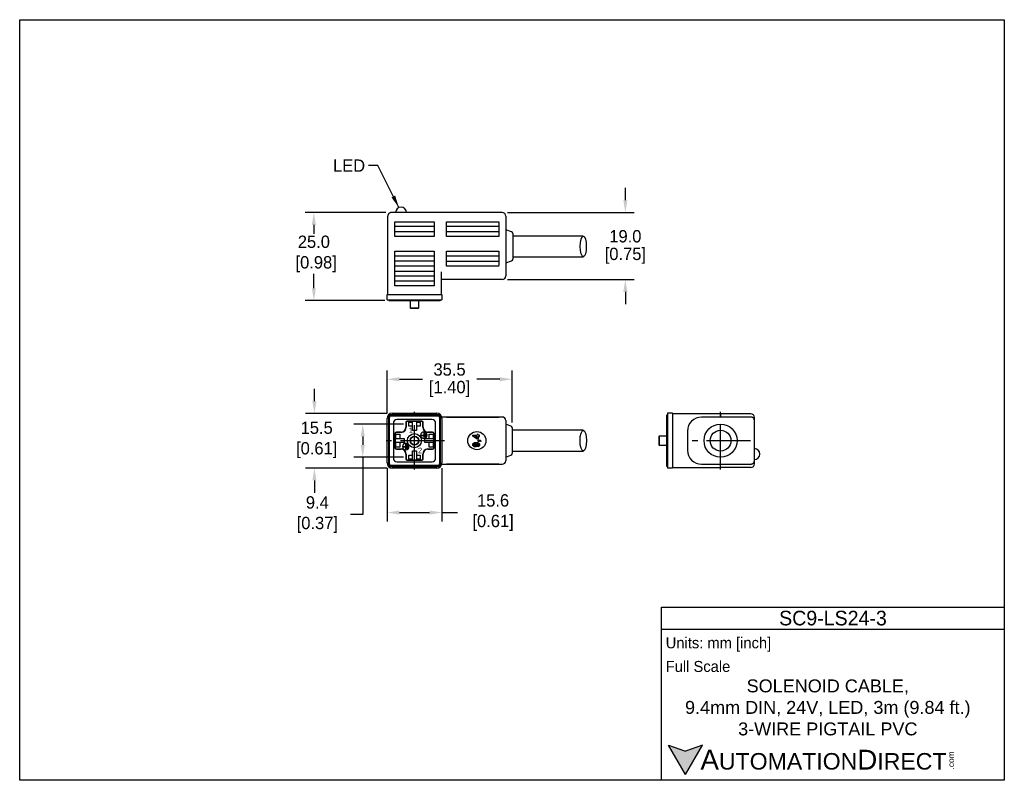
# Model space of a CAD drawing. Header units: inches. Extents: x 0 to 279, y 0 to 216.
import ezdxf

# ---------------------------------------------------------------- set-up
doc = ezdxf.new("R2010")
doc.units = ezdxf.units.IN
doc.header["$LTSCALE"] = 10
doc.header["$MEASUREMENT"] = 0
doc.linetypes.add('CENTER', pattern=[2, 1.25, -0.25, 0.25, -0.25])
for name, color, linetype in [('Centerline', 40, 'CENTER'), ('DIM', 140, 'Continuous'), ('Text', 140, 'Continuous')]:
    doc.layers.add(name, color=color, linetype=linetype)
doc.styles.add('\\M+2ABAC\\M+2A6A11', font='txt')
doc.dimstyles.get("Standard").update_dxf_attribs({"dimtxt": 3.5, "dimasz": 3.5, "dimexe": 2.5, "dimexo": 1.5, "dimgap": 1, "dimtad": 0, "dimtih": 1, "dimtoh": 1, "dimdec": 1, "dimzin": 0, "dimdsep": 46, "dimtxsty": 'Standard', "dimcen": 0, "dimadec": 0, "dimazin": 0, "dimtfac": 1, "dimtdec": 1, "dimtofl": 0, "dimtmove": 0, "dimatfit": 3, "dimfxl": 0, "dimtolj": 1, "dimtzin": 0, "dimarcsym": 0})

# ---------------------------------------------------------------- blocks, each defined once
blk = doc.blocks.new('*D1')
at = {"layer": 'Defpoints', "color": 0}
for p in [(139.73, 113.84), (104.23, 102.71), (139.73, 100.04)]:
    blk.add_point(p, dxfattribs=at)
at = {"layer": 'DIM', "color": 0, "lineweight": -2}
for p, q in [((104.23, 104.21), (104.23, 116.34)), ((139.73, 101.54), (139.73, 116.34)), ((107.73, 113.84), (114.27, 113.84)), ((136.23, 113.84), (129.69, 113.84))]:
    blk.add_line(p, q, dxfattribs=at)
at = {"layer": 'DIM', "color": 0}
for points in [[(107.73, 114.42), (107.73, 113.25), (104.23, 113.84)], [(136.23, 114.42), (136.23, 113.25), (139.73, 113.84)]]:
    blk.add_solid(points, dxfattribs=at)
at = {"layer": 'DIM', "color": 0, "char_height": 3.5, "attachment_point": 5}
for s, insert in [('\\A1;35.5', (121.98, 116.59)), ('\\A1;[1.40]', (121.98, 111.09))]:
    blk.add_mtext(s, dxfattribs=dict(at, insert=insert))
blk = doc.blocks.new('*D2')
at = {"layer": 'Defpoints', "color": 0}
for p in [(104.23, 90.11), (119.83, 90.11), (119.83, 76)]:
    blk.add_point(p, dxfattribs=at)
at = {"layer": 'DIM', "color": 0, "lineweight": -2}
for p, q in [((104.23, 88.61), (104.23, 73.5)), ((119.83, 88.61), (119.83, 73.5)), ((107.73, 76), (116.33, 76)), ((119.83, 76), (124.22, 76))]:
    blk.add_line(p, q, dxfattribs=at)
at = {"layer": 'DIM', "color": 0}
for points in [[(107.73, 76.59), (107.73, 75.42), (104.23, 76)], [(116.33, 76.59), (116.33, 75.42), (119.83, 76)]]:
    blk.add_solid(points, dxfattribs=at)
at = {"layer": 'DIM', "color": 0, "insert": (133.68, 76), "char_height": 3.5, "attachment_point": 5}
blk.add_mtext('\\A1; 15.6\\P [0.61]', dxfattribs=at)
blk = doc.blocks.new('*D3')
at = {"layer": 'Defpoints', "color": 0}
for p in [(105.73, 104.15), (83.63, 88.61), (105.73, 88.61)]:
    blk.add_point(p, dxfattribs=at)
at = {"layer": 'DIM', "color": 0, "lineweight": -2}
for p, q in [((83.63, 107.65), (83.63, 111.15)), ((104.23, 104.15), (81.13, 104.15)), ((104.23, 88.61), (81.13, 88.61)), ((83.63, 85.11), (83.63, 81.61))]:
    blk.add_line(p, q, dxfattribs=at)
at = {"layer": 'DIM', "color": 0}
for points in [[(83.05, 107.65), (84.22, 107.65), (83.63, 104.15)], [(83.05, 85.11), (84.22, 85.11), (83.63, 88.61)]]:
    blk.add_solid(points, dxfattribs=at)
at = {"layer": 'DIM', "color": 0, "insert": (83.63, 96.64), "char_height": 3.5, "attachment_point": 5}
blk.add_mtext('\\A1; 15.5\\P [0.61]', dxfattribs=at)
blk = doc.blocks.new('*D4')
at = {"layer": 'Defpoints', "color": 0}
for p in [(110.43, 101.11), (97.35, 91.71), (110.43, 91.71)]:
    blk.add_point(p, dxfattribs=at)
at = {"layer": 'DIM', "color": 0, "lineweight": -2}
for p, q in [((108.93, 101.11), (94.85, 101.11)), ((97.35, 97.61), (97.35, 95.21)), ((108.93, 91.71), (94.85, 91.71)), ((97.35, 91.71), (97.35, 75.43)), ((97.35, 75.43), (93.85, 75.43))]:
    blk.add_line(p, q, dxfattribs=at)
at = {"layer": 'DIM', "color": 0}
for points in [[(96.76, 97.61), (97.93, 97.61), (97.35, 101.11)], [(96.76, 95.21), (97.93, 95.21), (97.35, 91.71)]]:
    blk.add_solid(points, dxfattribs=at)
at = {"layer": 'DIM', "color": 0, "insert": (83.81, 75.43), "char_height": 3.5, "attachment_point": 5}
blk.add_mtext('\\A1; 9.4\\P [0.37]', dxfattribs=at)
blk = doc.blocks.new('*D5')
at = {"layer": 'Defpoints', "color": 0}
for p in [(105.44, 161.15), (83.48, 136.16), (105.13, 136.16)]:
    blk.add_point(p, dxfattribs=at)
at = {"layer": 'DIM', "color": 0, "lineweight": -2}
for p, q in [((103.94, 161.15), (80.98, 161.15)), ((83.48, 157.65), (83.48, 155.08)), ((83.48, 139.66), (83.48, 143.75)), ((103.63, 136.16), (80.98, 136.16))]:
    blk.add_line(p, q, dxfattribs=at)
at = {"layer": 'DIM', "color": 0}
for points in [[(82.89, 157.65), (84.06, 157.65), (83.48, 161.15)], [(82.89, 139.66), (84.06, 139.66), (83.48, 136.16)]]:
    blk.add_solid(points, dxfattribs=at)
at = {"layer": 'DIM', "color": 0, "insert": (83.48, 149.42), "char_height": 3.5, "attachment_point": 5}
blk.add_mtext('\\A1;25.0\\P [0.98]', dxfattribs=at)
blk = doc.blocks.new('*D6')
at = {"layer": 'Defpoints', "color": 0}
for p in [(136.93, 161.15), (136.93, 142.15), (171.87, 142.15)]:
    blk.add_point(p, dxfattribs=at)
at = {"layer": 'DIM', "color": 0, "lineweight": -2}
for p, q in [((171.87, 164.65), (171.87, 168.15)), ((138.43, 161.15), (174.37, 161.15)), ((138.43, 142.15), (174.37, 142.15)), ((171.87, 138.65), (171.87, 135.15))]:
    blk.add_line(p, q, dxfattribs=at)
at = {"layer": 'DIM', "color": 0}
for points in [[(171.28, 164.65), (172.45, 164.65), (171.87, 161.15)], [(171.28, 138.65), (172.45, 138.65), (171.87, 142.15)]]:
    blk.add_solid(points, dxfattribs=at)
at = {"layer": 'DIM', "color": 0, "char_height": 3.5, "attachment_point": 5}
for s, insert in [('\\A1;19.0', (171.87, 154.4)), ('\\A1;[0.75]', (171.87, 148.9))]:
    blk.add_mtext(s, dxfattribs=dict(at, insert=insert))

msp = doc.modelspace()

# ---------------------------------------------------------------- hatches: boundary and pattern name
at = {"layer": 'Text'}
msp.add_hatch(color=256, dxfattribs=at).paths.add_polyline_path([(188.91, 1.66), (193.74, 10.02), (188.91, 8.26), (184.09, 10.02)])

# ---------------------------------------------------------------- linework, layer by layer
for p, q in [((104.43, 137.91), (104.43, 160.15)), ((104.45, 160.15), (104.43, 160.15)), ((118.64, 161.15), (105.43, 161.15)), ((136.93, 161.15), (119.87, 161.15)), ((137.93, 160.15), (137.93, 146.15)), ((106.43, 158.55), (117.63, 158.55)), ((106.43, 154.35), (106.43, 158.55)), ((117.63, 157.15), (106.43, 157.15)), ((117.63, 158.55), (117.63, 154.35)), ((121.13, 154.35), (121.13, 158.55)), ((121.13, 158.55), (135.93, 158.55)), ((135.93, 157.15), (121.13, 157.15)), ((135.93, 158.55), (135.93, 154.35)), ((106.43, 155.75), (117.63, 155.75)), ((117.63, 154.35), (106.43, 154.35)), ((121.13, 155.75), (135.93, 155.75)), ((135.93, 154.35), (121.13, 154.35)), ((139.6, 155.64), (137.93, 156.25)), ((159.93, 154.5), (139.93, 154.5)), ((106.43, 150.15), (117.63, 150.15)), ((106.43, 140.35), (106.43, 150.15)), ((117.63, 148.75), (106.43, 148.75)), ((117.63, 150.15), (117.63, 140.35)), ((121.13, 150.15), (135.93, 150.15)), ((121.13, 146.15), (121.13, 150.15)), ((135.93, 148.75), (121.13, 148.75)), ((135.93, 150.15), (135.93, 146.15)), ((139.93, 148.6), (159.93, 148.6)), ((117.63, 147.35), (106.43, 147.35)), ((117.63, 145.95), (106.43, 145.95)), ((121.13, 147.35), (135.93, 147.35)), ((121.13, 145.95), (121.13, 146.15)), ((135.93, 145.95), (121.13, 145.95)), ((135.93, 145.95), (135.93, 146.15)), ((137.93, 146.85), (139.6, 147.46)), ((106.43, 144.55), (117.63, 144.55)), ((106.43, 143.15), (117.63, 143.15)), ((119.63, 144.34), (119.63, 137.91)), ((106.43, 141.75), (117.63, 141.75)), ((117.63, 140.35), (106.43, 140.35)), ((136.93, 142.15), (119.93, 142.15)), ((104.23, 136.41), (104.23, 137.91)), ((104.23, 137.91), (105.73, 137.91)), ((105.73, 137.91), (118.33, 137.91)), ((118.33, 137.91), (119.83, 137.91)), ((119.83, 137.91), (119.83, 136.41)), ((104.23, 136.41), (105.73, 136.41)), ((104.79, 136.19), (104.68, 136.41)), ((104.83, 136.16), (105.43, 136.16)), ((105.43, 136.16), (118.63, 136.16)), ((105.73, 136.41), (118.33, 136.41)), ((110.78, 136.16), (110.78, 134.11)), ((113.28, 134.11), (113.28, 136.16)), ((118.33, 136.41), (119.83, 136.41)), ((118.63, 136.16), (119.23, 136.16)), ((119.28, 136.19), (119.38, 136.41)), ((110.78, 134.11), (110.88, 134.01)), ((110.78, 134.11), (113.28, 134.11)), ((110.88, 134.01), (112.03, 134.01)), ((112.03, 134.01), (113.18, 134.01)), ((113.18, 134.01), (113.28, 134.11)), ((118.63, 103.76), (105.43, 103.76)), ((105.43, 103.47), (118.63, 103.47)), ((105.73, 104.21), (118.33, 104.21)), ((183.54, 103.61), (183.54, 103.01)), ((183.57, 103.66), (183.79, 103.76)), ((185.29, 104.21), (183.79, 104.21)), ((183.79, 104.21), (183.79, 102.71)), ((185.29, 104.21), (185.29, 102.71)), ((198.89, 104.01), (185.29, 104.01)), ((207.49, 104.01), (198.89, 104.01)), ((198.89, 104.01), (198.89, 103.32)), ((104.23, 90.11), (104.23, 102.71)), ((104.68, 103.01), (104.68, 89.81)), ((104.98, 89.81), (104.98, 103.01)), ((106.03, 101.41), (106.03, 91.41)), ((117.03, 102.41), (107.03, 102.41)), ((109.59, 101.56), (109.59, 100.21)), ((109.68, 101.56), (109.68, 100.21)), ((114.08, 101.95), (109.98, 101.95)), ((114.08, 101.86), (109.98, 101.86)), ((110.43, 100.54), (110.43, 101.69)), ((110.43, 101.69), (111.46, 101.69)), ((111.46, 101.69), (111.46, 101.86)), ((111.46, 100.54), (111.46, 101.69)), ((112.61, 101.86), (112.61, 101.69)), ((112.61, 101.69), (113.63, 101.69)), ((112.61, 101.69), (112.61, 100.54)), ((113.63, 101.69), (113.63, 100.54)), ((114.38, 100.21), (114.38, 101.56)), ((114.47, 100.21), (114.47, 101.56)), ((118.03, 91.41), (118.03, 101.41)), ((119.08, 103.01), (119.08, 89.81)), ((119.38, 89.81), (119.38, 103.01)), ((119.83, 102.71), (119.83, 90.11)), ((121.13, 103.11), (119.87, 103.11)), ((135.93, 103.11), (121.13, 103.11)), ((121.13, 103.11), (121.13, 103.11)), ((121.13, 103.11), (135.93, 103.11)), ((135.93, 103.11), (135.93, 103.11)), ((136.93, 103.11), (135.93, 103.11)), ((139.4, 100.51), (137.93, 101.11)), ((183.54, 103.01), (183.54, 89.81)), ((183.79, 102.71), (183.79, 90.11)), ((185.29, 102.71), (185.29, 90.11)), ((207.49, 103.11), (193.49, 103.11)), ((198.89, 103.11), (198.89, 103.32)), ((208.49, 90.71), (208.49, 102.11)), ((106.49, 98.46), (106.49, 94.36)), ((106.58, 98.46), (106.58, 94.36)), ((106.76, 98.24), (107.91, 98.24)), ((106.76, 96.99), (106.76, 98.24)), ((108.23, 98.85), (106.88, 98.85)), ((108.23, 98.76), (106.88, 98.76)), ((107.91, 98.24), (107.91, 96.99)), ((111.46, 100.54), (110.43, 100.54)), ((111.46, 99.31), (111.46, 100.54)), ((112.61, 99.31), (111.46, 99.31)), ((112.61, 100.54), (112.61, 99.31)), ((113.63, 100.54), (112.61, 100.54)), ((113.78, 98.01), (114.67, 98.01)), ((113.78, 97.88), (114.67, 97.88)), ((114.67, 98.6), (114.67, 98.01)), ((114.67, 98.6), (114.8, 98.6)), ((114.67, 97.88), (114.67, 97.29)), ((114.8, 98.6), (114.8, 97.29)), ((114.93, 98.44), (115.06, 98.44)), ((114.93, 98.44), (114.93, 97.45)), ((115.06, 98.44), (115.06, 97.45)), ((115.19, 98.27), (115.32, 98.27)), ((115.19, 98.27), (115.19, 97.62)), ((115.32, 98.27), (115.32, 97.62)), ((117.18, 98.85), (115.83, 98.85)), ((117.18, 98.76), (115.83, 98.76)), ((116.16, 98.24), (117.31, 98.24)), ((116.16, 96.99), (116.16, 98.24)), ((117.31, 98.24), (117.31, 96.99)), ((117.48, 94.36), (117.48, 98.46)), ((117.57, 94.36), (117.57, 98.46)), ((128.56, 97.66), (128.56, 97.96)), ((128.56, 97.96), (129.77, 97.96)), ((129.77, 98.2), (129.77, 97.96)), ((130.09, 98.2), (129.77, 98.2)), ((130.09, 97.96), (130.09, 98.2)), ((130.48, 97.96), (130.09, 97.96)), ((130.48, 97.61), (130.48, 97.96)), ((137.93, 99.11), (137.93, 93.71)), ((139.73, 100.04), (139.73, 92.79)), ((159.93, 99.36), (139.73, 99.36)), ((189.49, 99.11), (189.49, 93.71)), ((106.58, 96.99), (106.76, 96.99)), ((106.76, 95.84), (106.58, 95.84)), ((106.76, 96.99), (107.91, 96.99)), ((106.76, 94.59), (106.76, 95.84)), ((107.91, 95.84), (106.76, 95.84)), ((107.91, 96.99), (109.13, 96.99)), ((107.91, 95.84), (107.91, 94.59)), ((109.13, 95.84), (107.91, 95.84)), ((109.13, 96.99), (109.13, 95.84)), ((109.52, 95.38), (109.52, 94.79)), ((109.52, 95.38), (109.65, 95.38)), ((109.65, 95.38), (109.65, 94.07)), ((109.78, 95.22), (109.91, 95.22)), ((109.78, 95.22), (109.78, 94.24)), ((109.91, 95.22), (109.91, 94.24)), ((110.04, 95.06), (110.17, 95.06)), ((110.04, 95.06), (110.04, 94.4)), ((110.17, 95.06), (110.17, 94.4)), ((114.67, 97.29), (114.8, 97.29)), ((114.93, 97.45), (115.06, 97.45)), ((114.93, 96.99), (116.16, 96.99)), ((114.93, 95.84), (114.93, 96.99)), ((116.16, 95.84), (114.93, 95.84)), ((115.19, 97.62), (115.32, 97.62)), ((116.16, 96.99), (117.31, 96.99)), ((116.16, 94.59), (116.16, 95.84)), ((117.31, 95.84), (116.16, 95.84)), ((117.31, 96.99), (117.48, 96.99)), ((117.31, 95.84), (117.31, 94.59)), ((117.48, 95.84), (117.31, 95.84)), ((129.77, 96.82), (128.56, 97.66)), ((129.77, 97.17), (129.12, 97.61)), ((129.12, 97.61), (129.77, 97.61)), ((129.77, 97.61), (129.77, 97.17)), ((130.09, 96.82), (129.77, 96.82)), ((130.04, 94.66), (130, 95.02)), ((130.09, 97.61), (130.48, 97.61)), ((130.09, 97.61), (130.09, 96.82)), ((130.11, 96.21), (130.11, 96.58)), ((130.11, 96.58), (130.37, 96.58)), ((130.48, 96.21), (130.11, 96.21)), ((130.48, 96.39), (130.48, 96.21)), ((130.91, 96.26), (130.75, 96.18)), ((181.49, 97.66), (181.39, 97.56)), ((181.39, 97.56), (181.39, 95.26)), ((181.39, 95.26), (181.49, 95.16)), ((183.54, 97.66), (181.49, 97.66)), ((181.49, 97.66), (181.49, 95.16)), ((181.49, 95.16), (183.54, 95.16)), ((107.91, 94.59), (106.76, 94.59)), ((106.88, 94.06), (108.23, 94.06)), ((106.88, 93.98), (108.23, 93.98)), ((108.63, 94.79), (109.52, 94.79)), ((108.63, 94.66), (109.52, 94.66)), ((109.52, 94.66), (109.52, 94.07)), ((109.52, 94.07), (109.65, 94.07)), ((109.59, 92.61), (109.59, 91.26)), ((109.68, 92.61), (109.68, 91.26)), ((109.78, 94.24), (109.91, 94.24)), ((110.04, 94.4), (110.17, 94.4)), ((110.43, 92.29), (111.46, 92.29)), ((110.43, 91.14), (110.43, 92.29)), ((111.46, 93.51), (112.61, 93.51)), ((111.46, 92.29), (111.46, 93.51)), ((111.46, 91.14), (111.46, 92.29)), ((112.61, 93.51), (112.61, 92.29)), ((112.61, 92.29), (113.63, 92.29)), ((112.61, 92.29), (112.61, 91.14)), ((113.63, 92.29), (113.63, 91.14)), ((114.38, 91.26), (114.38, 92.61)), ((114.47, 91.26), (114.47, 92.61)), ((115.83, 94.06), (117.18, 94.06)), ((115.83, 93.98), (117.18, 93.98)), ((117.31, 94.59), (116.16, 94.59)), ((137.93, 91.71), (139.4, 92.32)), ((139.73, 93.46), (159.93, 93.46)), ((107.03, 90.41), (117.03, 90.41)), ((109.98, 90.96), (114.08, 90.96)), ((109.98, 90.88), (114.08, 90.88)), ((111.46, 91.14), (110.43, 91.14)), ((111.46, 90.96), (111.46, 91.14)), ((113.63, 91.14), (112.61, 91.14)), ((112.61, 91.14), (112.61, 90.96)), ((119.87, 89.71), (121.13, 89.71)), ((121.13, 89.72), (135.93, 89.72)), ((121.13, 89.71), (121.13, 89.72)), ((135.93, 89.71), (121.13, 89.71)), ((135.93, 89.71), (135.93, 89.72)), ((135.93, 89.71), (136.93, 89.71)), ((183.54, 89.81), (183.54, 89.21)), ((183.79, 90.11), (183.79, 88.61)), ((185.29, 90.11), (185.29, 88.61)), ((193.49, 89.71), (207.49, 89.71)), ((198.89, 89.51), (198.89, 89.71)), ((198.89, 88.81), (198.89, 89.51)), ((207.49, 89.71), (207.49, 89.73)), ((118.63, 89.36), (105.43, 89.36)), ((105.43, 89.07), (118.63, 89.07)), ((118.33, 88.61), (105.73, 88.61)), ((183.57, 89.17), (183.79, 89.07)), ((185.29, 88.61), (183.79, 88.61)), ((185.29, 88.81), (198.89, 88.81)), ((207.49, 88.81), (198.89, 88.81))]:
    msp.add_line(p, q)
for centre, radius in [((198.89, 96.41), 4.7), ((112.03, 96.41), 2), ((129.73, 96.41), 2.57), ((198.89, 96.41), 2.95), ((112.03, 96.41), 1.25), ((112.03, 96.41), 1.15)]:
    msp.add_circle(centre, radius)
for centre, radius, start, end in [((108.23, 161.15), 1.55, 0, 180), ((136.93, 160.15), 1, 0, 90), ((139.43, 155.17), 0.5, 0, 70), ((139.43, 147.93), 0.5, 290, 0), ((136.93, 143.15), 1, 270, 0), ((119.93, 141.85), 0.3, 90, 180), ((104.83, 136.21), 0.05, 205, 270), ((105.73, 102.71), 1.5, 90, 180), ((105.43, 103.01), 0.748, 90, 180), ((105.43, 103.01), 0.452, 90, 180), ((118.33, 102.71), 1.5, 0, 90), ((118.63, 103.01), 0.748, 0, 90), ((118.63, 103.01), 0.452, 360, 90), ((183.59, 103.61), 0.05, 115, 180), ((207.49, 103.01), 1, 0, 90), ((107.03, 101.41), 1, 90, 180), ((109.98, 101.56), 0.389, 90, 180), ((109.98, 101.56), 0.3, 90, 180), ((114.08, 101.56), 0.389, 0, 90), ((114.08, 101.56), 0.3, 360, 90), ((117.03, 101.41), 1, 0, 90), ((136.93, 102.11), 1, 0, 90), ((193.49, 99.11), 4, 90, 180), ((106.88, 98.46), 0.389, 90, 180), ((106.88, 98.46), 0.3, 90, 180), ((108.23, 100.21), 1.36, 270, 0), ((108.23, 100.21), 1.45, 270, 0), ((114.69, 97.94), 0.913, 184.1229, 175.8771), ((115.83, 100.21), 1.45, 180, 270), ((115.83, 100.21), 1.36, 180, 270), ((117.18, 98.46), 0.389, 0, 90), ((117.18, 98.46), 0.3, 0, 90), ((139.23, 100.04), 0.5, 0, 70), ((109.54, 94.73), 0.913, 184.1229, 175.8771), ((106.88, 94.36), 0.389, 180, 270), ((106.88, 94.36), 0.3, 180, 270), ((108.23, 92.61), 1.45, 0, 90), ((108.23, 92.61), 1.36, 0, 90), ((115.83, 92.61), 1.45, 90, 180), ((115.83, 92.61), 1.36, 90, 180), ((117.18, 94.36), 0.389, 270, 0), ((117.18, 94.36), 0.3, 270, 0), ((139.23, 92.79), 0.5, 290, 0), ((193.49, 93.71), 4, 180, 270), ((208.49, 92.61), 1.55, 270.0125, 90.0064), ((105.73, 90.11), 1.5, 180, 270), ((105.43, 89.81), 0.748, 180, 270), ((105.43, 89.81), 0.452, 180, 270), ((107.03, 91.41), 1, 180, 270), ((109.98, 91.26), 0.389, 180, 270), ((109.98, 91.26), 0.3, 180, 270), ((114.08, 91.26), 0.389, 270, 0), ((114.08, 91.26), 0.3, 270, 0), ((117.03, 91.41), 1, 270, 0), ((118.33, 90.11), 1.5, 270, 0), ((118.63, 89.81), 0.748, 270, 0), ((118.63, 89.81), 0.452, 270, 360), ((136.93, 90.71), 1, 270, 0), ((207.49, 89.81), 1, 270, 0), ((183.59, 89.21), 0.05, 180, 245)]:
    msp.add_arc(centre, radius, start, end)
for centre, ratio in [((159.93, 151.55), 0.285361), ((159.93, 96.41), 0.311087)]:
    msp.add_ellipse(centre, major_axis=(0, 2.95), ratio=ratio)
for points, knots in [([(105.44, 161.15), (105.38, 161.14), (105.25, 161.14), (105.01, 161.07), (104.79, 160.92), (104.63, 160.72), (104.53, 160.55), (104.47, 160.35), (104.46, 160.22), (104.45, 160.15)], [0, 0, 0, 0, 0.120059, 0.242025, 0.489162, 0.615028, 0.741943, 0.870115, 1, 1, 1, 1]), ([(119.87, 161.15), (119.6, 161.15), (119.33, 161.15), (118.89, 161.15), (118.72, 161.15), (118.64, 161.15)], [0, 0, 0, 0, 0.5, 0.5, 1, 1, 1, 1]), ([(139.93, 155.17), (139.93, 155.17), (139.93, 155.17), (139.93, 155.15), (139.93, 155.12), (139.93, 155.09), (139.93, 155.04), (139.93, 154.98), (139.93, 154.85), (139.93, 154.6), (139.93, 154.13), (139.93, 153.55), (139.93, 152.91), (139.93, 152.23), (139.93, 151.55), (139.93, 150.86), (139.93, 150.19), (139.93, 149.54), (139.93, 148.97), (139.93, 148.5), (139.93, 148.24), (139.93, 148.1), (139.93, 148.04), (139.93, 147.99), (139.93, 147.95), (139.93, 147.93), (139.93, 147.93), (139.93, 147.93)], [0, 0, 0, 0, 0.017276, 0.03443, 0.051512, 0.068572, 0.085662, 0.102831, 0.120129, 0.185083, 0.250083, 0.315037, 0.380037, 0.439997, 0.500003, 0.559962, 0.619968, 0.684921, 0.749922, 0.814876, 0.879876, 0.900017, 0.920003, 0.939915, 0.959831, 0.979833, 1, 1, 1, 1]), ([(137.93, 146.15), (137.93, 146.09), (137.93, 145.98), (137.93, 145.82), (137.93, 145.66), (137.93, 145.51), (137.93, 145.35), (137.93, 145.2), (137.93, 144.9), (137.93, 144.49), (137.93, 144.01), (137.93, 143.62), (137.93, 143.39), (137.93, 143.26), (137.93, 143.2), (137.93, 143.15), (137.93, 143.15), (137.93, 143.15)], [0, 0, 0, 0, 0.034578, 0.068901, 0.103068, 0.137179, 0.171337, 0.205641, 0.24019, 0.370052, 0.500029, 0.629891, 0.759867, 0.820107, 0.879849, 0.939634, 1, 1, 1, 1]), ([(119.23, 136.16), (119.24, 136.16), (119.25, 136.16), (119.27, 136.17), (119.27, 136.18), (119.28, 136.19)], [0, 0, 0, 0, 0.5, 0.5, 1, 1, 1, 1]), ([(119.87, 103.11), (119.84, 103.12), (119.79, 103.12), (119.76, 103.14), (119.75, 103.14)], [0, 0, 0, 0, 0.772525, 1, 1, 1, 1]), ([(137.93, 102.11), (137.93, 102.11), (137.93, 102.11), (137.93, 102.1), (137.93, 102.08), (137.93, 102.05), (137.93, 102.01), (137.93, 101.96), (137.93, 101.85), (137.93, 101.64), (137.93, 101.25), (137.93, 100.77), (137.93, 100.32), (137.93, 99.95), (137.93, 99.68), (137.93, 99.4), (137.93, 99.21), (137.93, 99.11)], [0, 0, 0, 0, 0.034578, 0.068901, 0.103068, 0.137179, 0.171337, 0.205641, 0.24019, 0.370052, 0.500029, 0.629891, 0.759867, 0.820107, 0.879849, 0.939634, 1, 1, 1, 1]), ([(208.49, 102.11), (208.49, 102.15), (208.49, 102.21), (208.47, 102.29), (208.46, 102.37), (208.44, 102.43), (208.4, 102.53), (208.33, 102.67), (208.19, 102.83), (208.04, 102.96), (207.86, 103.05), (207.67, 103.1), (207.55, 103.11), (207.49, 103.11)], [0, 0, 0, 0, 0.061175, 0.115807, 0.163849, 0.20531, 0.240237, 0.379415, 0.500146, 0.637807, 0.764022, 0.882777, 1, 1, 1, 1]), ([(208.49, 102.11), (208.49, 102.11), (208.49, 102.2), (208.49, 102.52), (208.49, 102.75), (208.49, 103.01)], [0, 0, 0, 0, 0.5, 0.5, 1, 1, 1, 1]), ([(128.86, 95.23), (128.86, 95.24), (128.86, 95.27), (128.88, 95.31), (128.9, 95.35), (128.92, 95.38), (128.95, 95.4), (128.96, 95.41)], [0, 0, 0, 0, 0.191107, 0.379993, 0.573615, 0.778453, 1, 1, 1, 1]), ([(128.94, 95.06), (128.93, 95.07), (128.9, 95.09), (128.88, 95.13), (128.86, 95.18), (128.86, 95.21), (128.86, 95.23)], [0, 0, 0, 0, 0.259138, 0.503907, 0.746649, 1, 1, 1, 1]), ([(129.2, 94.99), (129.18, 94.99), (129.12, 94.99), (129.05, 95), (128.99, 95.02), (128.96, 95.05), (128.94, 95.06)], [0, 0, 0, 0, 0.307213, 0.572172, 0.80029, 1, 1, 1, 1]), ([(128.96, 95.41), (128.97, 95.42), (129, 95.45), (129.05, 95.47), (129.11, 95.48), (129.17, 95.49), (129.21, 95.5), (129.23, 95.5)], [0, 0, 0, 0, 0.176125, 0.360006, 0.556221, 0.768555, 1, 1, 1, 1]), ([(129.48, 95.06), (129.46, 95.05), (129.44, 95.03), (129.39, 95.01), (129.33, 95), (129.27, 94.99), (129.23, 94.99), (129.2, 94.99)], [0, 0, 0, 0, 0.163191, 0.340529, 0.536877, 0.755834, 1, 1, 1, 1]), ([(129.23, 95.5), (129.28, 95.49), (129.37, 95.49), (129.45, 95.44), (129.48, 95.42)], [0, 0, 0, 0, 0.551122, 1, 1, 1, 1]), ([(129.48, 95.42), (129.49, 95.41), (129.52, 95.39), (129.54, 95.34), (129.56, 95.3), (129.56, 95.26), (129.56, 95.25)], [0, 0, 0, 0, 0.260592, 0.506222, 0.748629, 1, 1, 1, 1]), ([(129.56, 95.25), (129.56, 95.23), (129.56, 95.19), (129.54, 95.14), (129.52, 95.1), (129.49, 95.07), (129.48, 95.06)], [0, 0, 0, 0, 0.252652, 0.495207, 0.740249, 1, 1, 1, 1]), ([(137.93, 93.71), (137.93, 93.66), (137.93, 93.55), (137.93, 93.39), (137.93, 93.23), (137.93, 93.07), (137.93, 92.92), (137.93, 92.76), (137.93, 92.47), (137.93, 92.06), (137.93, 91.58), (137.93, 91.19), (137.93, 90.96), (137.93, 90.83), (137.93, 90.76), (137.93, 90.72), (137.93, 90.72), (137.93, 90.71)], [0, 0, 0, 0, 0.034578, 0.068901, 0.103068, 0.137179, 0.171337, 0.205641, 0.24019, 0.370052, 0.500029, 0.629891, 0.759867, 0.820107, 0.879849, 0.939634, 1, 1, 1, 1]), ([(119.76, 89.69), (119.76, 89.69), (119.8, 89.71), (119.84, 89.71), (119.87, 89.71)], [0, 0, 0, 0, 0.1732967, 1, 1, 1, 1]), ([(207.49, 89.73), (207.56, 89.74), (207.69, 89.75), (207.89, 89.82), (208.06, 89.91), (208.26, 90.08), (208.41, 90.29), (208.48, 90.54), (208.49, 90.66), (208.49, 90.73)], [0, 0, 0, 0, 0.129885, 0.258057, 0.384972, 0.510838, 0.757975, 0.879941, 1, 1, 1, 1]), ([(208.49, 89.81), (208.49, 90.08), (208.49, 90.3), (208.49, 90.63), (208.49, 90.71), (208.49, 90.71)], [0, 0, 0, 0, 0.5, 0.5, 1, 1, 1, 1])]:
    msp.add_open_spline(points, degree=3, knots=knots)
for points in [[(128.56, 95.24), (128.56, 95.44), (128.63, 95.6), (128.78, 95.72)], [(128.73, 94.8), (128.62, 94.92), (128.56, 95.06), (128.56, 95.24)], [(128.78, 95.72), (128.93, 95.85), (129.18, 95.91), (129.52, 95.91)], [(129.52, 95.91), (129.87, 95.91), (130.13, 95.84), (130.28, 95.71)], [(129.83, 95.18), (129.83, 95.03), (129.77, 94.9), (129.66, 94.79)], [(130.11, 95.43), (130.04, 95.48), (129.89, 95.51), (129.67, 95.53)], [(129.67, 95.53), (129.78, 95.44), (129.83, 95.32), (129.83, 95.18)], [(130, 95.02), (130.07, 95.03), (130.12, 95.05), (130.16, 95.09)], [(130.21, 95.23), (130.21, 95.31), (130.17, 95.37), (130.11, 95.43)], [(130.16, 95.09), (130.19, 95.12), (130.21, 95.17), (130.21, 95.23)], [(130.28, 95.71), (130.44, 95.58), (130.51, 95.41), (130.51, 95.21)], [(130.37, 96.58), (130.48, 96.58), (130.56, 96.57), (130.63, 96.55)], [(130.51, 95.21), (130.51, 95.06), (130.47, 94.93), (130.39, 94.84)], [(130.65, 96.34), (130.61, 96.37), (130.55, 96.39), (130.48, 96.39)], [(130.63, 96.55), (130.69, 96.54), (130.74, 96.5), (130.79, 96.45)], [(130.75, 96.18), (130.73, 96.26), (130.7, 96.31), (130.65, 96.34)], [(130.79, 96.45), (130.84, 96.4), (130.88, 96.33), (130.91, 96.26)], [(129.2, 94.63), (129.01, 94.63), (128.85, 94.69), (128.73, 94.8)], [(129.66, 94.79), (129.54, 94.68), (129.39, 94.63), (129.2, 94.63)], [(130.39, 94.84), (130.31, 94.75), (130.19, 94.69), (130.04, 94.66)]]:
    msp.add_open_spline(points, degree=3)
at = {"layer": 'Centerline'}
for p, q in [((112.03, 88.26), (112.03, 104.57)), ((198.89, 88.26), (198.89, 104.57)), ((120.53, 96.4), (103.99, 96.4)), ((207.39, 96.4), (190.85, 96.4))]:
    msp.add_line(p, q, dxfattribs=at)
at = {"layer": 'Defpoints'}
msp.add_lwpolyline([(279.4, 215.9), (279.4, 0), (0, 0), (0, 215.9)], close=True, dxfattribs=at)
at = {"layer": 'Text'}
for p, q in [((182.15, 49.14), (279.4, 49.14)), ((182.15, 0), (182.15, 49.14)), ((279.4, 49.14), (279.4, 0)), ((182.15, 42.89), (279.4, 42.89)), ((188.91, 1.66), (184.09, 10.02)), ((184.09, 10.02), (188.91, 8.26)), ((188.91, 1.66), (193.74, 10.02)), ((193.74, 10.02), (188.91, 8.26)), ((279.4, 0), (182.15, 0))]:
    msp.add_line(p, q, dxfattribs=at)

# ---------------------------------------------------------------- texts
at = {"layer": 'DIM'}
for s, p in [('1', (110.4, 98.54)), ('2', (113.02, 92.8))]:
    msp.add_text(s, height=1.6, dxfattribs=at).set_placement(p)
at = {"layer": 'Text', "insert": (98.02, 174.48), "char_height": 3.5, "attachment_point": 6}
msp.add_mtext('LED', dxfattribs=at)
at = {"layer": 'Text', "style": '\\M+2ABAC\\M+2A6A11'}
for s, insert, char_height, width, attachment_point in [('{\\fAR MingtiM BIG-5|b0|i0|c136|p49;\\H1.1078x;SC\\fAR MingtiM BIG-5|b0|i0|c0|p49;9\\fAR MingtiM BIG-5|b0|i0|c136|p49;-\\fAR MingtiM BIG-5|b0|i0|c0|p49;LS24-\\fAR MingtiM BIG-5|b0|i0|c136|p49;3}', (230.78, 46.02), 3.74858, 97.2494, 5), ('{\\fArial|b0|i0|c0|p34;     \\H1.2x;A\\H0.8333x;UTOMATION\\H1.2x;D\\H0.8333x;IRECT}', (184.09, 5.83), 4.6857, 79.5169, 4)]:
    msp.add_mtext(s, dxfattribs=dict(at, insert=insert, char_height=char_height, width=width, attachment_point=attachment_point))
at = {"layer": 'Text'}
for s, insert, char_height, width, attachment_point in [(' Units: mm [inch]', (182.15, 38.55), 3.1238, 112.2083, 4), (' Full Scale', (182.15, 32.3), 3.1238, 111.9035, 4), ('{\\fArial|b0|i0|c0|p34;SOLENOID CABLE,\\P9.4mm DIN, 24V, LED, 3m (9.84 ft.)\\P3-WIRE PIGTAIL PVC}', (229.31, 20.67), 3.6625, 93.3904, 5)]:
    msp.add_mtext(s, dxfattribs=dict(at, insert=insert, char_height=char_height, width=width, attachment_point=attachment_point))
at = {"layer": 'Text', "insert": (263.46, 3.09), "char_height": 1.6869, "width": 4.9987, "attachment_point": 1, "rotation": 90, "style": '\\M+2ABAC\\M+2A6A11'}
msp.add_mtext('{\\fArial|b0|i0|c0|p34;.com}', dxfattribs=at)

# ---------------------------------------------------------------- dimensions: what is measured, and where the dimension line sits
at = {"layer": 'DIM'}
dim = msp.add_linear_dim(base=(171.87, 142.15), p1=(136.93, 161.15), p2=(136.93, 142.15), angle=90, dimstyle='Standard', override={"dimpost": '\\X'}, dxfattribs=at)
dim.commit()
dim.dimension.update_dxf_attribs({"geometry": '*D6', "text_midpoint": (171.87, 151.65)})
dim = msp.add_linear_dim(base=(83.48, 136.16), p1=(105.44, 161.15), p2=(105.13, 136.16), angle=90, dimstyle='Standard', override={"dimpost": '\\X'}, dxfattribs=at)
dim.commit()
dim.dimension.update_dxf_attribs({"geometry": '*D5', "text_midpoint": (83.48, 149.42), "dimtype": 160})
dim = msp.add_linear_dim(base=(139.73, 113.84), p1=(104.23, 102.71), p2=(139.73, 100.04), dimstyle='Standard', override={"dimpost": '\\X'}, dxfattribs=at)
dim.commit()
dim.dimension.update_dxf_attribs({"geometry": '*D1', "text_midpoint": (121.98, 113.84)})
for base, p1, p2, picture, middle in [((83.63, 88.61), (105.73, 104.15), (105.73, 88.61), '*D3', (83.63, 96.64)), ((97.35, 91.71), (110.43, 101.11), (110.43, 91.71), '*D4', (83.81, 75.43))]:
    dim = msp.add_linear_dim(base=base, p1=p1, p2=p2, angle=90, text=' <>', dimstyle='Standard', override={"dimpost": '\\X'}, dxfattribs=at)
    dim.commit()
    dim.dimension.update_dxf_attribs({"geometry": picture, "text_midpoint": middle, "dimtype": 160})
dim = msp.add_linear_dim(base=(119.83, 76), p1=(104.23, 90.11), p2=(119.83, 90.11), text=' <>', dimstyle='Standard', override={"dimpost": '\\X'}, dxfattribs=at)
dim.commit()
dim.dimension.update_dxf_attribs({"geometry": '*D2', "text_midpoint": (133.68, 76), "dimtype": 160})

# ---------------------------------------------------------------- leaders
at = {"layer": 'Text', "annotation_type": 0, "has_hookline": 1, "hookline_direction": 1, "text_width": 9.33}
msp.add_leader([(107.6, 162.57), (101.62, 174.48), (99.02, 174.48)], dimstyle='Standard', dxfattribs=at)

doc.saveas('drawing.dxf')
